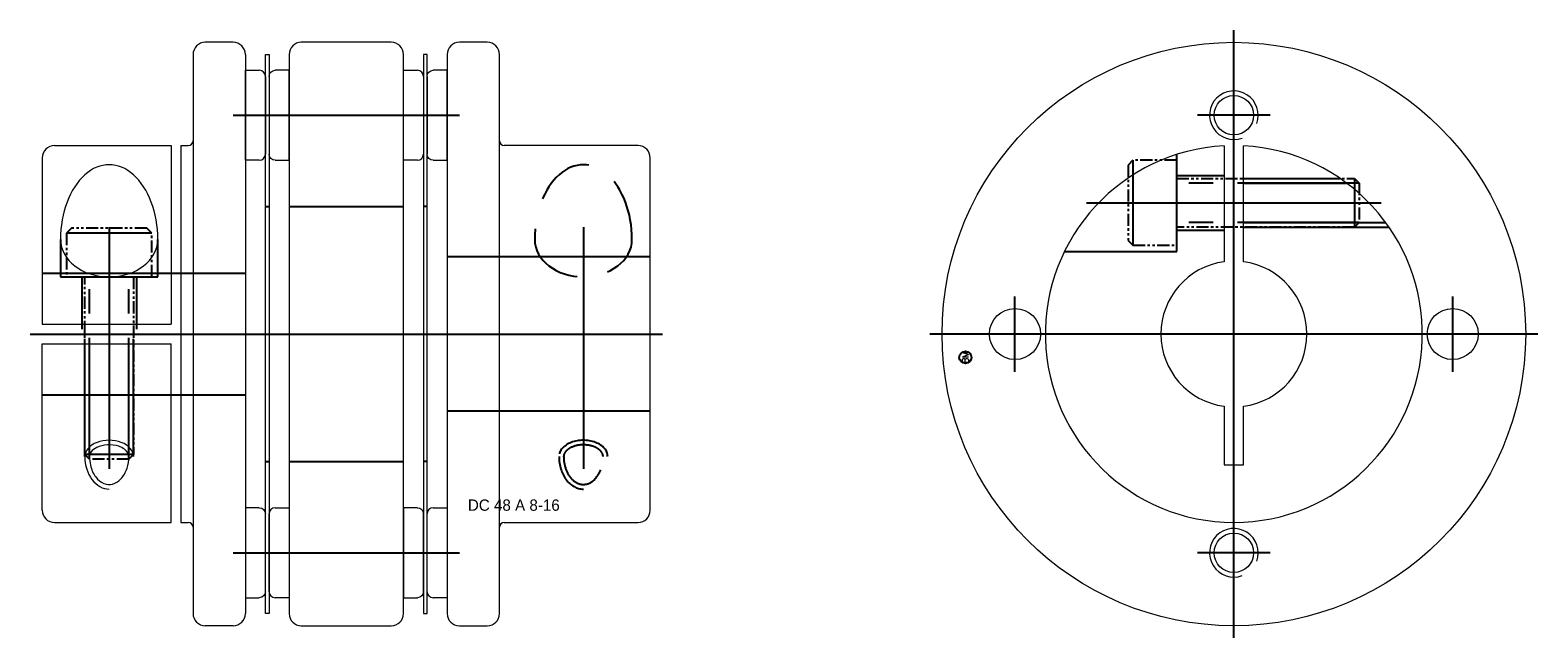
# Model space of a CAD drawing. Extents: x -959 to -835, y 1704 to 1754.
import ezdxf
from ezdxf.enums import TextEntityAlignment as Align

# ---------------------------------------------------------------- set-up
doc = ezdxf.new("R2010")
doc.units = 0
doc.header["$LTSCALE"] = 8
for name, pattern in [('CENTER', [50.8, 31.75, -6.35, 6.35, -6.35]), ('HIDDEN', [9.525, 6.35, -3.175]), ('PHANTOM', [2.5, 1.25, -0.25, 0.25, -0.25, 0.25, -0.25])]:
    doc.linetypes.add(name, pattern=pattern)
doc.layers.get('0').update_dxf_attribs({"linetype": 'CONTINUOUS', "lineweight": 18})
for name, color, linetype in [('BOM', 6, 'CONTINUOUS'), ('CENTER', 1, 'CENTER'), ('HIDDEN', 2, 'HIDDEN'), ('PHANTOM', 6, 'PHANTOM')]:
    doc.layers.add(name, color=color, linetype=linetype)
doc.layers.add('THIN', color=3, linetype='CONTINUOUS', lineweight=5)
doc.styles.add('ADESK1', font='romans')

# ---------------------------------------------------------------- blocks, each defined once
blk = doc.blocks.new('MCLBM2')
blk.add_circle((0, 0), 0.5)
at = {"style": 'ADESK1'}
blk.add_text('BM', height=0.5, dxfattribs=at).set_placement((0, 0), align=Align.MIDDLE)
at = {"style": 'ADESK1', "flags": 1}
for tag, p in [('NAME', (0, -1)), ('ENAME', (0, -2)), ('SPEC', (0, -3)), ('MATERIAL', (0, -4)), ('QTY', (0, -5)), ('WEIGHT', (0, -6)), ('PRICE', (0, -7)), ('REMARK', (0, -8)), ('USER1', (0, -9)), ('USER2', (0, -10)), ('USER3', (0, -11)), ('USER4', (0, -12)), ('USER5', (0, -13)), ('USER6', (0, -14))]:
    blk.add_attdef(tag, p, '', height=0.5, dxfattribs=at)

msp = doc.modelspace()

# ---------------------------------------------------------------- linework, layer by layer
for p, q in [((-942.22, 1752.88), (-944.52, 1752.88)), ((-929.22, 1752.88), (-936.62, 1752.88)), ((-921.32, 1752.88), (-923.62, 1752.88)), ((-945.52, 1751.88), (-945.52, 1705.88)), ((-941.22, 1751.88), (-941.22, 1705.88)), ((-939.57, 1751.88), (-939.27, 1751.88)), ((-939.57, 1705.88), (-939.57, 1751.88)), ((-939.27, 1751.88), (-939.27, 1705.88)), ((-937.62, 1751.88), (-937.62, 1705.88)), ((-928.22, 1705.88), (-928.22, 1751.88)), ((-924.62, 1751.88), (-924.62, 1705.88)), ((-920.32, 1705.88), (-920.32, 1751.88)), ((-941.22, 1750.58), (-940.07, 1750.58)), ((-941.22, 1743.18), (-941.22, 1750.58)), ((-939.57, 1750.08), (-939.57, 1743.68)), ((-928.22, 1750.58), (-927.07, 1750.58)), ((-928.22, 1743.18), (-928.22, 1750.58)), ((-926.57, 1750.08), (-926.57, 1743.68)), ((-956.92, 1744.38), (-947.32, 1744.38)), ((-947.32, 1744.38), (-947.32, 1729.68)), ((-946.52, 1744.38), (-946.52, 1713.38)), ((-946.52, 1744.38), (-945.92, 1744.38)), ((-908.92, 1744.38), (-919.92, 1744.38)), ((-860.72, 1744.36), (-860.72, 1734.83)), ((-859.12, 1734.83), (-859.12, 1744.36)), ((-957.92, 1743.38), (-957.92, 1729.68)), ((-940.07, 1743.18), (-941.22, 1743.18)), ((-927.07, 1743.18), (-928.22, 1743.18)), ((-907.92, 1714.38), (-907.92, 1743.38)), ((-957.92, 1729.68), (-947.32, 1729.68)), ((-957.92, 1728.08), (-947.32, 1728.08)), ((-957.92, 1714.38), (-957.92, 1728.08)), ((-947.32, 1713.38), (-947.32, 1728.08)), ((-939.27, 1707.68), (-939.27, 1714.08)), ((-938.77, 1714.58), (-937.62, 1714.58)), ((-937.62, 1714.58), (-937.62, 1707.18)), ((-926.27, 1707.68), (-926.27, 1714.08)), ((-925.77, 1714.58), (-924.62, 1714.58)), ((-924.62, 1714.58), (-924.62, 1707.18)), ((-956.92, 1713.38), (-947.32, 1713.38)), ((-946.52, 1713.38), (-945.92, 1713.38)), ((-919.92, 1713.38), (-908.92, 1713.38)), ((-937.62, 1707.18), (-938.77, 1707.18)), ((-924.62, 1707.18), (-925.77, 1707.18)), ((-939.27, 1705.88), (-939.57, 1705.88)), ((-942.22, 1704.88), (-944.52, 1704.88)), ((-936.62, 1704.88), (-929.22, 1704.88)), ((-923.62, 1704.88), (-921.32, 1704.88))]:
    msp.add_line(p, q)
at = {"extrusion": (1.22461e-16, -2.99932e-32, -1)}
for p, q in [((-926.27, 1751.88), (-926.57, 1751.88)), ((-926.57, 1751.88), (-926.57, 1705.88)), ((-926.27, 1705.88), (-926.27, 1751.88)), ((-939.27, 1750.08), (-939.27, 1743.68)), ((-937.62, 1750.58), (-938.77, 1750.58)), ((-937.62, 1743.18), (-937.62, 1750.58)), ((-926.27, 1750.08), (-926.27, 1743.68)), ((-924.62, 1750.58), (-925.77, 1750.58)), ((-924.62, 1743.18), (-924.62, 1750.58)), ((-938.77, 1743.18), (-937.62, 1743.18)), ((-925.77, 1743.18), (-924.62, 1743.18)), ((-927.07, 1714.58), (-928.22, 1714.58)), ((-928.22, 1714.58), (-928.22, 1707.18)), ((-926.57, 1707.68), (-926.57, 1714.08)), ((-928.22, 1707.18), (-927.07, 1707.18)), ((-926.57, 1705.88), (-926.27, 1705.88))]:
    msp.add_line(p, q, dxfattribs=at)
at = {"extrusion": (-2.99932e-32, -1.22461e-16, -1)}
for p, q in [((-940.07, 1714.58), (-941.22, 1714.58)), ((-941.22, 1714.58), (-941.22, 1707.18)), ((-939.57, 1707.68), (-939.57, 1714.08)), ((-941.22, 1707.18), (-940.07, 1707.18))]:
    msp.add_line(p, q, dxfattribs=at)
msp.add_lwpolyline([(-860.72, 1722.94), (-860.72, 1718.13), (-859.12, 1718.13), (-859.12, 1722.94)])
for centre, radius in [((-859.92, 1728.88), 24), ((-859.92, 1746.88), 1.62), ((-877.92, 1728.88), 2.1), ((-841.92, 1728.88), 2.1), ((-859.92, 1710.88), 1.62)]:
    msp.add_circle(centre, radius)
for centre, radius, start, end in [((-944.52, 1751.88), 1, 90, 180), ((-942.22, 1751.88), 1, 0, 90), ((-936.62, 1751.88), 1, 90, 180), ((-929.22, 1751.88), 1, 0, 90), ((-923.62, 1751.88), 1, 90, 180), ((-921.32, 1751.88), 1, 0, 90), ((-940.07, 1750.08), 0.5, 0, 90), ((-927.07, 1750.08), 0.5, 0, 90), ((-945.92, 1744.78), 0.4, 270, 0), ((-919.92, 1744.78), 0.4, 180, 270), ((-956.92, 1743.38), 1, 90, 180), ((-940.07, 1743.68), 0.5, 270, 0), ((-927.07, 1743.68), 0.5, 270, 0), ((-908.92, 1743.38), 1, 0, 90), ((-859.92, 1728.88), 15.5, 92.9585, 87.0415), ((-859.92, 1728.88), 6, 97.6623, 262.3377), ((-859.92, 1728.88), 6, 277.6623, 82.3377), ((-956.92, 1714.38), 1, 180, 270), ((-938.77, 1714.08), 0.5, 90, 180), ((-925.77, 1714.08), 0.5, 90, 180), ((-908.92, 1714.38), 1, 270, 0), ((-945.92, 1712.98), 0.4, 0, 90), ((-919.92, 1712.98), 0.4, 90, 180), ((-938.77, 1707.68), 0.5, 180, 270), ((-925.77, 1707.68), 0.5, 180, 270), ((-944.52, 1705.88), 1, 180, 270), ((-942.22, 1705.88), 1, 270, 0), ((-936.62, 1705.88), 1, 180, 270), ((-929.22, 1705.88), 1, 270, 0), ((-923.62, 1705.88), 1, 180, 270), ((-921.32, 1705.88), 1, 270, 0)]:
    msp.add_arc(centre, radius, start, end)
at = {"extrusion": (1.22461e-16, -2.99932e-32, -1)}
for centre, start, end in [((938.77, 1750.08), 0, 90), ((925.77, 1750.08), 0, 90), ((938.77, 1743.68), 270, 0), ((925.77, 1743.68), 270, 0), ((927.07, 1714.08), 90, 180), ((927.07, 1707.68), 180, 270)]:
    msp.add_arc(centre, 0.5, start, end, dxfattribs=at)
at = {"extrusion": (-2.99932e-32, -1.22461e-16, -1)}
for centre, start, end in [((940.07, 1714.08), 90, 180), ((940.07, 1707.68), 180, 270)]:
    msp.add_arc(centre, 0.5, start, end, dxfattribs=at)
at = {"ltscale": 0.1}
for major_axis, ratio, start_param, end_param in [((0, 6.15), 0.650142, 4.712389, 7.853982), ((4, 0), 0.769062, 3.141593, 6.283185)]:
    msp.add_ellipse((-952.42, 1736.66), major_axis=major_axis, ratio=ratio, start_param=start_param, end_param=end_param, dxfattribs=at)
for points, knots in [([(-950.8, 1718.8), (-950.8, 1718.9), (-950.82, 1718.99), (-950.94, 1719.2), (-951.03, 1719.3), (-951.29, 1719.49), (-951.45, 1719.58), (-951.92, 1719.73), (-952.25, 1719.78), (-952.89, 1719.74), (-953.2, 1719.66), (-953.64, 1719.44), (-953.79, 1719.32), (-953.99, 1719.07), (-954.03, 1718.94), (-954.04, 1718.82), (-954.04, 1718.81), (-954.04, 1718.8)], [0, 0, 0, 0, 0.368299, 0.368299, 0.736598, 0.736598, 1.104897, 1.104897, 1.657091, 1.657091, 2.209285, 2.209285, 2.657775, 2.657775, 3.106264, 3.106264, 3.141593, 3.141593, 3.141593, 3.141593]), ([(-954.04, 1718.8), (-954.04, 1718.56), (-954.01, 1718.31), (-953.87, 1717.72), (-953.72, 1717.38), (-953.33, 1716.87), (-953.1, 1716.69), (-952.62, 1716.49), (-952.38, 1716.48), (-951.9, 1716.6), (-951.66, 1716.74), (-951.24, 1717.19), (-951.06, 1717.5), (-950.85, 1718.14), (-950.8, 1718.47), (-950.8, 1718.8)], [1.570796, 1.570796, 1.570796, 1.570796, 1.875867, 1.875867, 2.360943, 2.360943, 2.846019, 2.846019, 3.331096, 3.331096, 3.816172, 3.816172, 4.301248, 4.301248, 4.712389, 4.712389, 4.712389, 4.712389])]:
    msp.add_open_spline(points, degree=3, knots=knots, dxfattribs=at)
at = {"layer": 'CENTER'}
for p, q in [((-859.92, 1703.88), (-859.92, 1753.88)), ((-859.92, 1743.88), (-859.92, 1749.88)), ((-942.22, 1746.88), (-923.62, 1746.88)), ((-856.92, 1746.88), (-862.92, 1746.88)), ((-872.04, 1739.68), (-847.8, 1739.68)), ((-952.42, 1737.66), (-952.42, 1717.8)), ((-913.42, 1737.66), (-913.42, 1717.8)), ((-877.92, 1725.78), (-877.92, 1731.98)), ((-841.92, 1725.78), (-841.92, 1731.98)), ((-958.92, 1728.88), (-906.92, 1728.88)), ((-834.92, 1728.88), (-884.92, 1728.88)), ((-874.82, 1728.88), (-881.02, 1728.88)), ((-838.82, 1728.88), (-845.02, 1728.88)), ((-859.92, 1707.88), (-859.92, 1713.88)), ((-856.92, 1710.88), (-862.92, 1710.88))]:
    msp.add_line(p, q, dxfattribs=at)
at = {"layer": 'CENTER', "extrusion": (-2.99932e-32, -1.22461e-16, -1)}
msp.add_line((-942.22, 1710.88), (-923.62, 1710.88), dxfattribs=at)
at = {"layer": 'HIDDEN'}
for p, q in [((-864.62, 1741.93), (-860.72, 1741.93)), ((-859.12, 1741.68), (-851.18, 1741.68)), ((-859.12, 1741.3), (-850.65, 1741.3)), ((-939.57, 1739.38), (-939.27, 1739.38)), ((-937.62, 1739.38), (-928.22, 1739.38)), ((-926.27, 1739.38), (-926.57, 1739.38)), ((-864.62, 1737.43), (-860.72, 1737.43)), ((-859.12, 1738.06), (-847.43, 1738.06)), ((-859.12, 1737.68), (-847.16, 1737.68)), ((-956.42, 1736.66), (-956.42, 1733.58)), ((-948.42, 1733.58), (-948.42, 1736.66)), ((-907.92, 1735.23), (-924.62, 1735.23)), ((-957.92, 1733.88), (-941.22, 1733.88)), ((-956.42, 1733.58), (-948.42, 1733.58)), ((-954.67, 1733.58), (-954.67, 1729.28)), ((-950.17, 1733.58), (-950.17, 1729.28)), ((-954.42, 1718.8), (-954.42, 1728.48)), ((-954.04, 1718.8), (-954.04, 1728.48)), ((-950.8, 1718.8), (-950.8, 1728.48)), ((-950.42, 1718.8), (-950.42, 1728.48))]:
    msp.add_line(p, q, dxfattribs=at)
at = {"layer": 'HIDDEN', "extrusion": (-2.99932e-32, -1.22461e-16, -1)}
for p, q in [((-957.92, 1723.88), (-941.22, 1723.88)), ((-907.92, 1722.53), (-924.62, 1722.53)), ((-939.57, 1718.38), (-939.27, 1718.38)), ((-937.62, 1718.38), (-928.22, 1718.38)), ((-926.27, 1718.38), (-926.57, 1718.38))]:
    msp.add_line(p, q, dxfattribs=at)
at = {"layer": 'HIDDEN'}
msp.add_lwpolyline([(-873.85, 1735.68), (-864.62, 1735.68), (-864.62, 1743.65)], dxfattribs=at)
at = {"layer": 'HIDDEN', "ltscale": 0.1}
for centre, major_axis, ratio, start_param, end_param in [((-913.42, 1736.66), (0, 6.15), 0.650142, 4.712389, 7.853982), ((-913.42, 1736.66), (4, 0), 0.769062, 3.141593, 6.283185), ((-913.42, 1718.8), (2, 0), 0.669737, 0, 3.141593), ((-913.42, 1718.8), (0, 2.68), 0.746562, 1.570796, 3.141593)]:
    msp.add_ellipse(centre, major_axis=major_axis, ratio=ratio, start_param=start_param, end_param=end_param, dxfattribs=at)
for points, knots in [([(-911.8, 1718.8), (-911.8, 1718.9), (-911.82, 1718.99), (-911.94, 1719.2), (-912.03, 1719.3), (-912.29, 1719.49), (-912.45, 1719.58), (-912.92, 1719.73), (-913.25, 1719.78), (-913.89, 1719.74), (-914.2, 1719.66), (-914.64, 1719.44), (-914.79, 1719.32), (-914.99, 1719.07), (-915.03, 1718.94), (-915.04, 1718.82), (-915.04, 1718.81), (-915.04, 1718.8)], [0, 0, 0, 0, 0.368299, 0.368299, 0.736598, 0.736598, 1.104897, 1.104897, 1.657091, 1.657091, 2.209285, 2.209285, 2.657775, 2.657775, 3.106264, 3.106264, 3.141593, 3.141593, 3.141593, 3.141593]), ([(-915.04, 1718.8), (-915.04, 1718.56), (-915.01, 1718.31), (-914.87, 1717.72), (-914.72, 1717.38), (-914.33, 1716.87), (-914.1, 1716.69), (-913.62, 1716.49), (-913.38, 1716.48), (-912.9, 1716.6), (-912.66, 1716.74), (-912.24, 1717.19), (-912.06, 1717.5), (-911.85, 1718.14), (-911.8, 1718.47), (-911.8, 1718.8)], [1.570796, 1.570796, 1.570796, 1.570796, 1.875867, 1.875867, 2.360943, 2.360943, 2.846019, 2.846019, 3.331096, 3.331096, 3.816172, 3.816172, 4.301248, 4.301248, 4.712389, 4.712389, 4.712389, 4.712389])]:
    msp.add_open_spline(points, degree=3, knots=knots, dxfattribs=at)
at = {"layer": 'PHANTOM'}
for p, q in [((-868.22, 1743.18), (-868.22, 1736.18)), ((-849.62, 1741.3), (-864.62, 1741.3)), ((-850, 1741.68), (-850, 1737.68)), ((-849.62, 1738.06), (-864.62, 1738.06)), ((-948.92, 1737.18), (-955.92, 1737.18)), ((-954.04, 1718.58), (-954.04, 1733.58)), ((-950.8, 1718.58), (-950.8, 1733.58)), ((-950.42, 1718.96), (-954.42, 1718.96))]:
    msp.add_line(p, q, dxfattribs=at)
at = {"layer": 'PHANTOM', "ltscale": 0.1}
for points in [[(-864.62, 1743.18), (-868.22, 1743.18), (-868.62, 1742.78), (-868.62, 1736.58), (-868.22, 1736.18), (-864.62, 1736.18)], [(-948.92, 1733.58), (-948.92, 1737.18), (-949.32, 1737.58), (-955.52, 1737.58), (-955.92, 1737.18), (-955.92, 1733.58)]]:
    msp.add_lwpolyline(points, close=True, dxfattribs=at)
for points in [[(-864.62, 1741.68), (-850, 1741.68), (-849.62, 1741.3), (-849.62, 1738.06), (-850, 1737.68), (-864.62, 1737.68)], [(-950.42, 1733.58), (-950.42, 1718.96), (-950.8, 1718.58), (-954.04, 1718.58), (-954.42, 1718.96), (-954.42, 1733.58)]]:
    msp.add_lwpolyline(points, dxfattribs=at)
at = {"layer": 'THIN'}
for centre in [(-859.92, 1746.88), (-859.92, 1710.88)]:
    msp.add_arc(centre, 2, 340, 290, dxfattribs=at)
at = {"layer": 'THIN', "ltscale": 0.1}
for major_axis, ratio, start_param in [((2, 0), 0.669737, 0), ((0, 2.68), 0.746562, 1.570796)]:
    msp.add_ellipse((-952.42, 1718.8), major_axis=major_axis, ratio=ratio, start_param=start_param, end_param=3.141593, dxfattribs=at)

# ---------------------------------------------------------------- block references
at = {"layer": 'BOM', "rotation": 90}
msp.add_blockref('MCLBM2', (-882, 1726.96), dxfattribs=at)

# ---------------------------------------------------------------- texts
at = {"ltscale": 0.6, "insert": (-922.92, 1715.27), "char_height": 0.9331, "attachment_point": 1}
msp.add_mtext('DC 48 A 8-16', dxfattribs=at)

doc.saveas('drawing.dxf')
